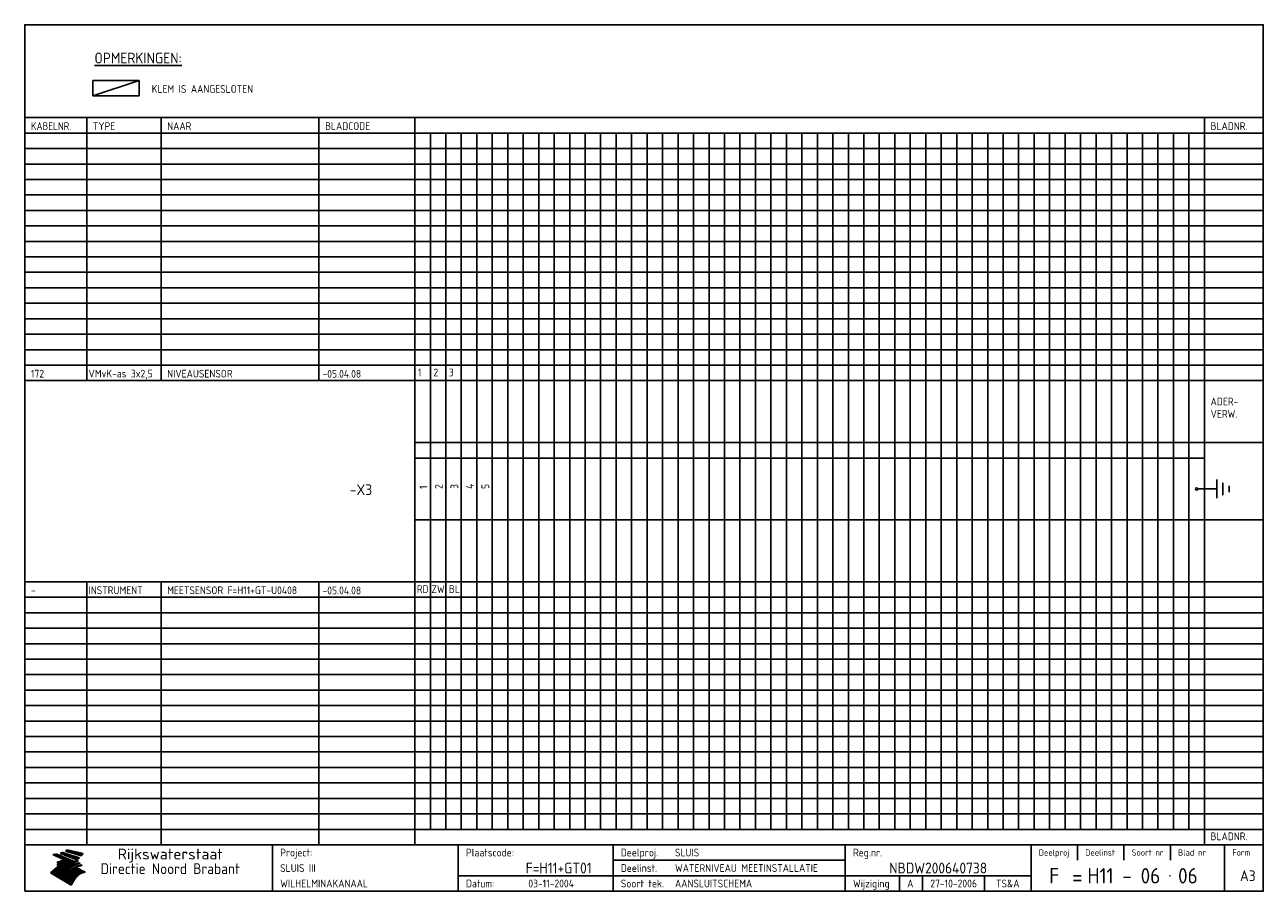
# Model space of a CAD drawing. Extents: x 10 to 410, y 10 to 290.
import ezdxf
from ezdxf.enums import TextEntityAlignment as Align

# ---------------------------------------------------------------- set-up
doc = ezdxf.new("R2010")
doc.units = 0
doc.header["$LTSCALE"] = 10
doc.header["$MEASUREMENT"] = 0
doc.layers.get('0').update_dxf_attribs({"linetype": 'CONTINUOUS'})
for name, color, linetype in [('0-25', 7, 'CONTINUOUS'), ('0-35', 2, 'CONTINUOUS'), ('0-50', 3, 'CONTINUOUS'), ('B-25', 7, 'CONTINUOUS'), ('B-35', 2, 'CONTINUOUS'), ('S-25', 7, 'CONTINUOUS'), ('S-35', 2, 'CONTINUOUS')]:
    doc.layers.add(name, color=color, linetype=linetype)
doc.styles.add('ISO', font='iso.shx')
doc.styles.get("Standard").update_dxf_attribs({"font": 'iso.shx'})

# ---------------------------------------------------------------- blocks, each defined once
blk = doc.blocks.new('KADER-A3')
at = {"layer": '0-25'}
for p, q in [((410, 35), (10, 35)), ((410, 30), (10, 30)), ((350, 25), (350, 20)), ((365, 25), (365, 20)), ((380, 25), (380, 20)), ((200, 20), (275, 20)), ((150, 15), (335, 15)), ((292.5, 15), (292.5, 10)), ((300, 15), (300, 10)), ((320, 15), (320, 10))]:
    blk.add_line(p, q, dxfattribs=at)
at = {"layer": '0-25', "color": 7}
for p, q in [((19.1, 21.89), (25.12, 19)), ((19.1, 21.89), (25.12, 19)), ((19.17, 21.86), (20.7, 21.86)), ((19.29, 21.8), (20.83, 21.8)), ((19.4, 21.75), (20.96, 21.75)), ((19.52, 21.69), (21.09, 21.69)), ((19.64, 21.63), (21.22, 21.63)), ((19.74, 21.92), (20.56, 21.92)), ((19.75, 21.58), (21.36, 21.58)), ((19.87, 21.52), (21.49, 21.52)), ((19.99, 21.47), (21.62, 21.47)), ((20.11, 21.41), (21.75, 21.41)), ((20.22, 21.35), (21.88, 21.35)), ((20.25, 21.97), (20.43, 21.97)), ((20.34, 21.3), (22.02, 21.3)), ((20.38, 21.99), (26.02, 19.59)), ((20.38, 21.99), (26.02, 19.59)), ((20.46, 21.24), (22.15, 21.24)), ((20.57, 21.18), (22.28, 21.18)), ((20.69, 21.13), (22.41, 21.13)), ((20.81, 21.07), (22.55, 21.07)), ((20.92, 21.02), (22.68, 21.02)), ((21.04, 20.96), (22.81, 20.96)), ((21.16, 20.9), (22.94, 20.9)), ((21.27, 20.85), (23.07, 20.85)), ((21.39, 20.79), (23.21, 20.79)), ((21.47, 22.25), (26.83, 20.19)), ((21.47, 22.25), (26.83, 20.19)), ((21.49, 22.25), (23.07, 22.25)), ((21.51, 20.73), (23.34, 20.73)), ((21.6, 22.2), (23.25, 22.2)), ((21.63, 20.68), (23.47, 20.68)), ((21.65, 22.31), (22.89, 22.31)), ((21.74, 20.62), (23.6, 20.62)), ((21.75, 22.14), (23.42, 22.14)), ((21.8, 22.37), (22.71, 22.37)), ((21.86, 20.57), (23.73, 20.57)), ((21.9, 22.08), (23.6, 22.08)), ((21.94, 22.42), (22.53, 22.42)), ((21.98, 20.51), (23.87, 20.51)), ((22.04, 22.03), (23.78, 22.03)), ((22.06, 22.48), (22.36, 22.48)), ((22.09, 20.45), (24, 20.45)), ((22.18, 22.53), (27.65, 20.8)), ((22.18, 22.53), (27.65, 20.8)), ((22.19, 21.97), (23.96, 21.97)), ((22.21, 20.4), (24.13, 20.4)), ((22.33, 20.34), (24.26, 20.34)), ((22.34, 21.92), (24.13, 21.92)), ((22.37, 20), (23.08, 20)), ((22.44, 20.28), (24.4, 20.28)), ((22.48, 21.86), (24.31, 21.86)), ((22.49, 20.06), (23.04, 20.06)), ((22.56, 20.23), (24.53, 20.23)), ((22.61, 20.12), (22.93, 20.12)), ((22.63, 21.8), (24.49, 21.8)), ((22.68, 20.17), (24.66, 20.17)), ((22.71, 20.17), (22.82, 20.17)), ((23.11, 20.02), (22.77, 20.2)), ((23.11, 20.02), (22.77, 20.2)), ((22.78, 21.75), (24.67, 21.75)), ((22.79, 20.12), (24.79, 20.12)), ((22.91, 20.06), (24.92, 20.06)), ((22.92, 21.69), (24.85, 21.69)), ((23.03, 20), (25.06, 20)), ((23.07, 21.63), (25.02, 21.63)), ((23.14, 22.99), (28.22, 21.46)), ((23.14, 22.99), (28.22, 21.46)), ((23.15, 22.98), (25.33, 22.98)), ((23.22, 21.58), (25.2, 21.58)), ((23.23, 23.04), (25.09, 23.04)), ((23.32, 23.1), (24.84, 23.1)), ((23.34, 22.93), (25.57, 22.93)), ((23.36, 21.52), (25.38, 21.52)), ((23.4, 23.15), (24.6, 23.15)), ((23.49, 23.21), (24.36, 23.21)), ((23.51, 21.47), (25.56, 21.47)), ((23.52, 22.87), (25.81, 22.87)), ((23.57, 23.27), (24.12, 23.27)), ((23.64, 23.32), (23.87, 23.32)), ((23.66, 21.41), (25.74, 21.41)), ((23.7, 23.36), (28.82, 22.17)), ((23.7, 23.36), (28.82, 22.17)), ((23.71, 22.82), (26.06, 22.82)), ((23.8, 21.35), (25.91, 21.35)), ((23.9, 22.76), (26.3, 22.76)), ((23.95, 21.3), (26.09, 21.3)), ((24.09, 22.7), (26.54, 22.7)), ((24.09, 21.24), (26.27, 21.24)), ((24.24, 21.18), (26.45, 21.18)), ((24.27, 22.65), (26.78, 22.65)), ((24.39, 21.13), (26.62, 21.13)), ((24.46, 22.59), (27.03, 22.59)), ((24.53, 21.07), (26.8, 21.07)), ((24.65, 22.53), (27.27, 22.53)), ((24.68, 21.02), (26.98, 21.02)), ((24.83, 20.96), (27.16, 20.96)), ((24.84, 22.48), (27.51, 22.48)), ((24.97, 20.9), (27.34, 20.9)), ((25.02, 22.42), (27.75, 22.42)), ((25.12, 20.85), (27.51, 20.85)), ((25.21, 22.37), (28, 22.37)), ((25.27, 20.79), (27.63, 20.79)), ((25.4, 22.31), (28.24, 22.31)), ((25.41, 20.73), (27.57, 20.73)), ((25.56, 20.68), (27.51, 20.68)), ((25.58, 22.25), (28.48, 22.25)), ((25.71, 20.62), (27.44, 20.62)), ((25.77, 22.2), (28.72, 22.2)), ((25.85, 20.57), (27.37, 20.57)), ((25.96, 22.14), (28.79, 22.14)), ((26, 20.51), (27.29, 20.51)), ((26.15, 22.08), (28.75, 22.08)), ((26.15, 20.45), (27.22, 20.45)), ((26.29, 20.4), (27.14, 20.4)), ((26.33, 22.03), (28.71, 22.03)), ((26.44, 20.34), (27.06, 20.34)), ((26.52, 21.97), (28.66, 21.97)), ((26.59, 20.28), (26.97, 20.28)), ((26.71, 21.92), (28.62, 21.92)), ((26.73, 20.23), (26.89, 20.23)), ((26.9, 21.86), (28.57, 21.86)), ((27.08, 21.8), (28.52, 21.8)), ((27.27, 21.75), (28.48, 21.75)), ((27.46, 21.69), (28.43, 21.69)), ((27.65, 21.63), (28.38, 21.63)), ((27.83, 21.58), (28.33, 21.58)), ((28.02, 21.52), (28.28, 21.52)), ((28.21, 21.47), (28.22, 21.47)), ((20.58, 17.88), (18.3, 16)), ((20.58, 17.88), (18.3, 16)), ((24.94, 11.97), (18.3, 16)), ((24.94, 11.97), (18.3, 16)), ((18.31, 16.01), (20.96, 16.01)), ((18.38, 16.07), (21.46, 16.07)), ((18.45, 16.12), (21.88, 16.12)), ((18.52, 16.18), (22.15, 16.18)), ((18.59, 16.23), (22.38, 16.23)), ((18.65, 16.29), (22.58, 16.29)), ((18.72, 16.35), (22.75, 16.35)), ((18.79, 16.4), (22.91, 16.4)), ((18.86, 16.46), (20.6, 16.46)), ((18.93, 16.52), (20.6, 16.52)), ((18.99, 16.57), (20.6, 16.57)), ((19.06, 16.63), (20.6, 16.63)), ((19.13, 16.68), (20.6, 16.68)), ((19.2, 16.74), (20.6, 16.74)), ((19.27, 16.8), (20.6, 16.8)), ((19.33, 16.85), (21.07, 16.85)), ((19.4, 16.91), (21.55, 16.91)), ((19.47, 16.97), (21.88, 16.97)), ((19.54, 17.02), (22.13, 17.02)), ((19.61, 17.08), (22.34, 17.08)), ((19.67, 17.13), (20.6, 17.13)), ((19.74, 17.19), (20.6, 17.19)), ((19.81, 17.25), (20.6, 17.25)), ((19.88, 17.3), (20.6, 17.3)), ((19.95, 17.36), (20.6, 17.36)), ((20.01, 17.42), (20.6, 17.42)), ((20.08, 17.47), (20.93, 17.47)), ((20.15, 17.53), (21.26, 17.53)), ((20.22, 17.58), (21.51, 17.58)), ((20.29, 17.64), (21.72, 17.64)), ((20.35, 17.7), (21.9, 17.7)), ((20.42, 17.75), (22.07, 17.75)), ((20.49, 17.81), (22.22, 17.81)), ((20.56, 17.87), (22.36, 17.87)), ((20.6, 19.11), (20.58, 19.51)), ((20.6, 19.11), (20.58, 19.51)), ((20.58, 19.5), (22.09, 19.5)), ((20.58, 19.44), (21.95, 19.44)), ((20.59, 19.38), (21.79, 19.38)), ((20.59, 19.33), (21.62, 19.33)), ((20.59, 19.27), (21.42, 19.27)), ((20.6, 19.22), (21.2, 19.22)), ((20.6, 19.16), (20.93, 19.16)), ((20.6, 19.11), (20.69, 19.12)), ((20.6, 19.11), (20.69, 19.12)), ((20.6, 18.79), (20.77, 18.81)), ((20.6, 18.79), (20.77, 18.81)), ((20.6, 18.29), (20.6, 18.79)), ((20.6, 18.29), (20.6, 18.79)), ((20.6, 18.77), (22.46, 18.77)), ((20.6, 18.71), (22.33, 18.71)), ((20.6, 18.65), (22.19, 18.65)), ((20.6, 18.6), (22.04, 18.6)), ((20.6, 18.54), (21.87, 18.54)), ((20.6, 18.48), (21.68, 18.48)), ((20.6, 18.43), (21.46, 18.43)), ((20.6, 18.37), (21.21, 18.37)), ((20.6, 18.29), (20.88, 18.32)), ((20.6, 18.29), (20.88, 18.32)), ((20.6, 18.32), (20.87, 18.32)), ((20.6, 17.88), (20.86, 17.91)), ((20.6, 17.88), (20.86, 17.91)), ((20.6, 17.43), (20.97, 17.48)), ((20.6, 17.43), (20.97, 17.48)), ((20.6, 17.43), (20.6, 17.09)), ((20.6, 17.43), (20.6, 17.09)), ((20.6, 17.09), (21.26, 17.16)), ((20.6, 17.09), (21.26, 17.16)), ((20.6, 16.8), (21.37, 16.89)), ((20.6, 16.8), (21.37, 16.89)), ((20.6, 16.8), (20.6, 16.45)), ((20.6, 16.8), (20.6, 16.45)), ((20.6, 16.45), (21.56, 16.56)), ((20.6, 16.45), (21.56, 16.56)), ((20.6, 15.97), (21.67, 16.09)), ((20.6, 15.97), (21.67, 16.09)), ((20.7, 16.46), (23.06, 16.46)), ((20.9, 19.55), (22.23, 19.55)), ((20.9, 18.82), (22.59, 18.82)), ((20.98, 17.92), (22.5, 17.92)), ((21.02, 17.13), (22.53, 17.13)), ((21.19, 19.61), (22.35, 19.61)), ((21.2, 16.52), (23.2, 16.52)), ((21.32, 18.88), (22.71, 18.88)), ((21.32, 17.98), (22.62, 17.98)), ((21.42, 19.67), (22.47, 19.67)), ((21.47, 17.19), (22.7, 17.19)), ((21.59, 18.03), (22.74, 18.03)), ((21.61, 18.93), (22.82, 18.93)), ((21.62, 19.72), (22.59, 19.72)), ((21.72, 16.57), (23.32, 16.57)), ((21.77, 17.25), (22.85, 17.25)), ((21.8, 19.78), (22.69, 19.78)), ((21.8, 18.09), (22.85, 18.09)), ((21.84, 18.99), (22.92, 18.99)), ((21.96, 19.83), (22.79, 19.83)), ((21.99, 18.15), (22.95, 18.15)), ((22.01, 17.3), (22.99, 17.3)), ((22.03, 19.05), (23.03, 19.05)), ((22.1, 16.63), (23.44, 16.63)), ((22.11, 19.89), (22.89, 19.89)), ((22.16, 18.2), (23.05, 18.2)), ((22.21, 19.1), (23.12, 19.1)), ((22.21, 17.36), (23.12, 17.36)), ((22.24, 19.95), (22.99, 19.95)), ((22.31, 18.26), (23.15, 18.26)), ((22.36, 19.16), (23.22, 19.16)), ((22.38, 16.68), (23.56, 16.68)), ((22.39, 17.42), (23.24, 17.42)), ((22.45, 18.32), (23.24, 18.32)), ((22.51, 19.22), (23.3, 19.22)), ((22.56, 17.47), (23.36, 17.47)), ((22.59, 18.37), (23.33, 18.37)), ((22.6, 16.74), (23.66, 16.74)), ((22.64, 19.27), (23.39, 19.27)), ((22.71, 18.43), (23.42, 18.43)), ((22.71, 17.53), (23.47, 17.53)), ((22.77, 19.33), (23.47, 19.33)), ((22.79, 16.8), (23.77, 16.8)), ((22.83, 18.48), (23.5, 18.48)), ((22.84, 17.58), (23.57, 17.58)), ((22.89, 19.38), (23.55, 19.38)), ((22.94, 18.54), (23.58, 18.54)), ((22.96, 16.85), (23.86, 16.85)), ((22.97, 17.64), (23.67, 17.64)), ((23, 19.44), (23.63, 19.44)), ((23.04, 18.6), (23.66, 18.6)), ((23.1, 19.5), (23.72, 19.5)), ((23.1, 17.7), (23.77, 17.7)), ((23.12, 16.91), (23.96, 16.91)), ((23.14, 18.65), (23.74, 18.65)), ((23.15, 19.95), (25.19, 19.95)), ((23.21, 19.55), (23.8, 19.55)), ((23.21, 17.75), (23.86, 17.75)), ((23.21, 16.01), (28.9, 16.01)), ((23.24, 18.71), (23.82, 18.71)), ((23.26, 19.89), (25.32, 19.89)), ((23.26, 16.97), (24.05, 16.97)), ((23.3, 19.61), (23.88, 19.61)), ((23.32, 17.81), (23.95, 17.81)), ((23.33, 18.77), (23.91, 18.77)), ((23.37, 16.07), (29.08, 16.07)), ((23.38, 19.83), (25.45, 19.83)), ((23.39, 19.67), (23.81, 19.67)), ((23.39, 17.02), (24.14, 17.02)), ((23.42, 18.82), (23.99, 18.82)), ((23.42, 17.87), (24.03, 17.87)), ((23.45, 19.7), (23.58, 19.79)), ((23.45, 19.7), (23.58, 19.79)), ((23.48, 19.72), (23.7, 19.72)), ((23.5, 19.78), (25.58, 19.78)), ((23.51, 18.88), (24.07, 18.88)), ((23.51, 16.12), (29.27, 16.12)), ((23.52, 17.92), (24.11, 17.92)), ((23.52, 17.08), (24.22, 17.08)), ((23.54, 18.9), (24.3, 19.42)), ((23.54, 18.9), (24.3, 19.42)), ((23.56, 19.78), (23.59, 19.78)), ((23.56, 19.39), (23.9, 19.62)), ((23.56, 19.39), (23.9, 19.62)), ((23.58, 19.79), (23.9, 19.62)), ((23.58, 19.79), (23.9, 19.62)), ((23.59, 18.93), (24.15, 18.93)), ((23.61, 19.72), (25.72, 19.72)), ((23.62, 17.98), (24.2, 17.98)), ((23.63, 17.13), (24.3, 17.13)), ((23.65, 18.59), (24.62, 19.25)), ((23.65, 18.59), (24.62, 19.25)), ((29.41, 16.17), (23.65, 16.17)), ((23.67, 18.99), (24.23, 18.99)), ((23.71, 18.03), (24.28, 18.03)), ((23.73, 19.67), (25.85, 19.67)), ((23.75, 19.05), (24.32, 19.05)), ((23.75, 17.19), (24.38, 17.19)), ((23.77, 16.23), (29.47, 16.23)), ((23.79, 18.09), (24.36, 18.09)), ((23.83, 19.1), (24.4, 19.1)), ((23.85, 19.61), (25.98, 19.61)), ((23.85, 17.25), (24.46, 17.25)), ((23.88, 18.15), (24.44, 18.15)), ((23.89, 16.29), (29.36, 16.29)), ((23.92, 19.16), (24.48, 19.16)), ((23.94, 18.19), (25.23, 19.07)), ((23.94, 18.19), (25.23, 19.07)), ((23.95, 17.3), (24.55, 17.3)), ((23.96, 19.55), (25.96, 19.55)), ((23.96, 18.2), (24.53, 18.2)), ((24, 19.22), (24.56, 19.22)), ((24, 16.35), (29.24, 16.35)), ((24.04, 18.26), (24.61, 18.26)), ((24.05, 17.36), (24.63, 17.36)), ((24.06, 17.88), (25.34, 18.76)), ((24.06, 17.88), (25.34, 18.76)), ((24.08, 19.5), (25.88, 19.5)), ((24.08, 19.27), (24.58, 19.27)), ((24.11, 16.4), (29.13, 16.4)), ((24.13, 18.32), (24.69, 18.32)), ((24.14, 17.42), (24.71, 17.42)), ((24.16, 19.33), (24.47, 19.33)), ((24.2, 19.44), (25.79, 19.44)), ((24.21, 18.37), (24.77, 18.37)), ((24.21, 16.46), (29.02, 16.46)), ((24.23, 17.47), (24.79, 17.47)), ((24.24, 17.48), (25.52, 18.36)), ((24.24, 17.48), (25.52, 18.36)), ((24.25, 19.38), (24.36, 19.38)), ((24.29, 18.43), (24.85, 18.43)), ((24.3, 19.42), (24.62, 19.25)), ((24.3, 19.42), (24.62, 19.25)), ((24.31, 19.38), (25.71, 19.38)), ((24.31, 17.53), (24.87, 17.53)), ((24.31, 16.52), (28.91, 16.52)), ((24.35, 17.17), (25.64, 18.05)), ((24.35, 17.17), (25.64, 18.05)), ((24.37, 18.48), (24.94, 18.48)), ((24.39, 17.58), (24.96, 17.58)), ((24.4, 16.57), (28.79, 16.57)), ((24.43, 19.33), (25.62, 19.33)), ((24.45, 18.54), (25.02, 18.54)), ((24.47, 17.64), (25.04, 17.64)), ((24.49, 16.63), (28.68, 16.63)), ((24.54, 18.6), (25.1, 18.6)), ((24.55, 19.27), (25.54, 19.27)), ((24.56, 17.7), (25.12, 17.7)), ((24.57, 16.68), (28.57, 16.68)), ((24.62, 18.65), (25.18, 18.65)), ((24.63, 16.72), (25.91, 17.6)), ((24.63, 16.72), (25.91, 17.6)), ((24.64, 17.75), (25.2, 17.75)), ((24.66, 16.74), (28.45, 16.74)), ((24.67, 19.22), (25.45, 19.22)), ((24.7, 18.71), (25.27, 18.71)), ((24.72, 17.81), (25.29, 17.81)), ((24.74, 16.8), (28.34, 16.8)), ((24.78, 19.16), (25.37, 19.16)), ((24.78, 18.77), (25.34, 18.77)), ((24.8, 17.87), (25.37, 17.87)), ((24.82, 16.85), (28.23, 16.85)), ((24.87, 18.82), (25.4, 18.82)), ((24.89, 17.92), (25.45, 17.92)), ((24.9, 19.1), (25.28, 19.1)), ((24.9, 16.91), (28.11, 16.91)), ((24.95, 18.88), (25.45, 18.88)), ((24.97, 17.98), (25.53, 17.98)), ((24.99, 16.97), (28, 16.97)), ((25.02, 19.05), (25.2, 19.05)), ((25.03, 18.93), (25.51, 18.93)), ((25.05, 18.03), (25.61, 18.03)), ((25.07, 17.02), (27.89, 17.02)), ((25.11, 18.99), (25.57, 18.99)), ((26.02, 19.59), (25.12, 19)), ((26.02, 19.59), (25.12, 19)), ((25.13, 18.09), (25.68, 18.09)), ((25.15, 17.08), (27.77, 17.08)), ((25.19, 19.05), (25.63, 19.05)), ((25.21, 18.15), (25.75, 18.15)), ((25.23, 17.13), (27.66, 17.13)), ((25.26, 19.1), (25.7, 19.1)), ((25.3, 18.2), (25.82, 18.2)), ((25.31, 17.19), (27.55, 17.19)), ((25.33, 19.16), (25.77, 19.16)), ((25.38, 18.26), (25.89, 18.26)), ((25.39, 19.22), (25.85, 19.22)), ((25.4, 17.25), (27.43, 17.25)), ((25.46, 18.32), (25.97, 18.32)), ((25.47, 19.27), (25.93, 19.27)), ((25.48, 17.3), (27.32, 17.3)), ((25.54, 19.33), (26.03, 19.33)), ((25.54, 18.37), (26.06, 18.37)), ((25.56, 17.36), (27.21, 17.36)), ((25.62, 18.43), (26.14, 18.43)), ((25.63, 19.38), (26.13, 19.38)), ((25.64, 17.42), (27.1, 17.42)), ((25.7, 18.48), (26.24, 18.48)), ((25.72, 19.44), (26.24, 19.44)), ((25.73, 17.47), (26.98, 17.47)), ((25.79, 18.54), (26.34, 18.54)), ((25.81, 17.53), (26.87, 17.53)), ((25.82, 19.5), (26.36, 19.5)), ((25.89, 18.6), (26.46, 18.6)), ((25.89, 17.58), (26.76, 17.58)), ((25.93, 19.55), (26.53, 19.55)), ((25.96, 17.64), (26.64, 17.64)), ((25.99, 18.65), (26.58, 18.65)), ((26.04, 17.7), (26.59, 17.7)), ((26.06, 19.61), (26.85, 19.61)), ((26.1, 18.71), (26.72, 18.71)), ((26.12, 17.75), (26.67, 17.75)), ((26.2, 17.81), (26.76, 17.81)), ((26.21, 19.67), (27.23, 19.67)), ((26.23, 18.77), (26.89, 18.77)), ((26.29, 17.87), (26.86, 17.87)), ((26.37, 18.82), (27.09, 18.82)), ((26.39, 17.92), (26.97, 17.92)), ((26.44, 19.72), (27.18, 19.72)), ((26.49, 17.98), (27.09, 17.98)), ((26.53, 18.88), (27.34, 18.88)), ((26.56, 17.68), (29.54, 16.2)), ((26.56, 17.68), (29.54, 16.2)), ((26.6, 18.03), (27.22, 18.03)), ((26.72, 18.09), (27.38, 18.09)), ((26.73, 18.93), (27.66, 18.93)), ((26.85, 18.15), (27.56, 18.15)), ((26.99, 18.99), (27.9, 18.99)), ((27, 18.2), (27.8, 18.2)), ((27.13, 19.78), (27.25, 19.64)), ((27.13, 19.78), (27.25, 19.64)), ((27.18, 18.26), (28.13, 18.26)), ((27.26, 19.05), (27.84, 19.05)), ((27.39, 18.32), (28.47, 18.32)), ((27.7, 18.37), (28.49, 18.37)), ((27.78, 19.1), (27.93, 18.96)), ((27.78, 19.1), (27.93, 18.96)), ((28, 18.43), (28.44, 18.43)), ((28.29, 15.83), (29.54, 16.2)), ((28.29, 15.83), (29.54, 16.2)), ((28.39, 18.48), (28.54, 18.32)), ((28.39, 18.48), (28.54, 18.32)), ((29.54, 16.2), (29.45, 16.17)), ((29.54, 16.2), (29.45, 16.17)), ((29.46, 16.18), (29.47, 16.18)), ((18.38, 15.95), (20.6, 15.95)), ((18.47, 15.9), (20.6, 15.9)), ((18.57, 15.84), (20.6, 15.84)), ((18.66, 15.78), (20.6, 15.78)), ((18.75, 15.73), (20.6, 15.73)), ((18.85, 15.67), (20.6, 15.67)), ((18.94, 15.62), (20.6, 15.62)), ((19.03, 15.56), (27.83, 15.56)), ((19.12, 15.5), (27.75, 15.5)), ((19.22, 15.45), (27.66, 15.45)), ((19.31, 15.39), (27.58, 15.39)), ((19.4, 15.33), (27.5, 15.33)), ((19.49, 15.28), (27.43, 15.28)), ((19.59, 15.22), (27.36, 15.22)), ((19.68, 15.17), (27.29, 15.17)), ((19.77, 15.11), (27.22, 15.11)), ((19.86, 15.05), (27.15, 15.05)), ((19.96, 15), (27.09, 15)), ((20.05, 14.94), (27.02, 14.94)), ((20.14, 14.88), (26.96, 14.88)), ((20.24, 14.83), (26.9, 14.83)), ((20.33, 14.77), (26.84, 14.77)), ((20.42, 14.72), (26.79, 14.72)), ((20.51, 14.66), (26.73, 14.66)), ((20.6, 15.97), (20.6, 15.58)), ((20.6, 15.97), (20.6, 15.58)), ((20.6, 15.58), (21.95, 15.73)), ((20.6, 15.58), (21.95, 15.73)), ((20.61, 14.6), (26.68, 14.6)), ((20.7, 14.55), (26.62, 14.55)), ((20.79, 14.49), (26.57, 14.49)), ((20.88, 14.43), (26.52, 14.43)), ((20.94, 15.62), (27.92, 15.62)), ((20.98, 14.38), (26.47, 14.38)), ((21.07, 14.32), (26.42, 14.32)), ((21.16, 14.27), (26.38, 14.27)), ((21.25, 14.21), (26.33, 14.21)), ((21.35, 14.15), (26.29, 14.15)), ((21.44, 14.1), (26.24, 14.1)), ((21.45, 15.67), (28.01, 15.67)), ((21.53, 14.04), (26.2, 14.04)), ((21.63, 13.98), (26.16, 13.98)), ((21.72, 13.93), (26.12, 13.93)), ((21.81, 13.87), (26.08, 13.87)), ((21.9, 13.82), (26.04, 13.82)), ((21.96, 15.73), (28.11, 15.73)), ((22, 13.76), (26, 13.76)), ((22.09, 13.7), (25.96, 13.7)), ((22.18, 13.65), (25.93, 13.65)), ((22.27, 13.59), (25.89, 13.59)), ((22.34, 15.78), (28.21, 15.78)), ((22.37, 13.53), (25.86, 13.53)), ((22.46, 13.48), (25.82, 13.48)), ((22.55, 13.42), (25.79, 13.42)), ((22.62, 15.84), (28.33, 15.84)), ((22.65, 13.37), (25.76, 13.37)), ((22.74, 13.31), (25.73, 13.31)), ((22.83, 13.25), (25.69, 13.25)), ((22.84, 15.9), (28.52, 15.9)), ((22.92, 13.2), (25.66, 13.2)), ((23.02, 13.14), (25.63, 13.14)), ((23.04, 15.95), (28.71, 15.95)), ((23.11, 13.08), (25.59, 13.08)), ((23.2, 13.03), (25.56, 13.03)), ((23.29, 12.97), (25.53, 12.97)), ((23.39, 12.92), (25.5, 12.92)), ((23.48, 12.86), (25.46, 12.86)), ((23.57, 12.8), (25.43, 12.8)), ((23.66, 12.75), (25.4, 12.75)), ((23.76, 12.69), (25.36, 12.69)), ((23.85, 12.63), (25.33, 12.63)), ((23.94, 12.58), (25.3, 12.58)), ((24.04, 12.52), (25.26, 12.52)), ((24.13, 12.47), (25.23, 12.47)), ((24.22, 12.41), (25.2, 12.41)), ((24.31, 12.35), (25.17, 12.35)), ((24.41, 12.3), (25.13, 12.3)), ((24.5, 12.24), (25.1, 12.24)), ((24.59, 12.18), (25.07, 12.18)), ((24.68, 12.13), (25.03, 12.13)), ((24.78, 12.07), (25, 12.07)), ((24.87, 12.02), (24.97, 12.02)), ((24.94, 11.97), (25.81, 13.45)), ((24.94, 11.97), (25.81, 13.45))]:
    blk.add_line(p, q, dxfattribs=at)
for centre, radius, start, end in [((19.15, 29.7), 7.8, 269.6055, 279.0886), ((19.15, 29.7), 7.8, 269.6055, 279.0886), ((19.93, 25.38), 5.91, 276.3402, 298.7463), ((19.93, 25.38), 5.91, 276.3402, 298.7463), ((19.84, 25.09), 6.03, 278.129, 302.868), ((19.84, 25.09), 6.03, 278.129, 302.868), ((19.84, 27.26), 5.27, 288.0217, 296.3084), ((19.84, 27.26), 5.27, 288.0217, 296.3084), ((20.49, 27.56), 5.28, 300.0654, 307.393), ((20.49, 27.56), 5.28, 300.0654, 307.393), ((24.11, 24.7), 5.26, 301.1147, 312.2814), ((24.11, 24.7), 5.26, 301.1147, 312.2814), ((21.95, 27.32), 8.59, 316.9248, 323.1399), ((21.95, 27.32), 8.59, 316.9248, 323.1399), ((20.21, 23.78), 5.91, 273.6149, 304.3803), ((20.21, 23.78), 5.91, 273.6149, 304.3803), ((20.35, 24.56), 5.76, 274.164, 302.5474), ((20.35, 24.56), 5.76, 274.164, 302.5474), ((20.05, 24.28), 6.02, 277.9472, 305.7139), ((20.05, 24.28), 6.02, 277.9472, 305.7139), ((20.04, 23.49), 6.09, 278.8115, 306.4242), ((20.04, 23.49), 6.09, 278.8115, 306.4242), ((20.53, 23.07), 5.96, 277.0519, 304.973), ((20.53, 23.07), 5.96, 277.0519, 304.973), ((20.72, 22.76), 5.91, 276.3402, 304.3803), ((20.72, 22.76), 5.91, 276.3402, 304.3803), ((21.06, 22.34), 5.81, 274.9043, 303.1745), ((21.06, 22.34), 5.81, 274.9043, 303.1745), ((20.82, 22.06), 6.04, 278.1111, 305.8489), ((20.82, 22.06), 6.04, 278.1111, 305.8489), ((21.3, 21.6), 5.91, 276.3402, 304.3803), ((21.3, 21.6), 5.91, 276.3402, 304.3803), ((27.05, 17.17), 2.63, 107.4286, 133.7799), ((27.05, 17.17), 2.63, 107.4286, 133.7799), ((27.45, 16.91), 2.81, 110.4143, 138.7411), ((27.45, 16.91), 2.81, 110.4143, 138.7411), ((27.57, 15.64), 3.4, 98.1566, 126.9045), ((27.57, 15.64), 3.4, 98.1566, 126.9045), ((27.91, 15.54), 3.39, 100.5835, 132.088), ((27.91, 15.54), 3.39, 100.5835, 132.088), ((28.21, 14.74), 3.67, 95.7581, 128.7216), ((28.21, 14.74), 3.67, 95.7581, 128.7216), ((27.01, 16.84), 2.93, 87.7348, 104.8316), ((27.01, 16.84), 2.93, 87.7348, 104.8316), ((27.37, 15.71), 3.93, 91.7838, 103.2817), ((27.37, 15.71), 3.93, 91.7838, 103.2817), ((28.4, 15.05), 3.21, 96.3886, 125.0052), ((28.4, 15.05), 3.21, 96.3886, 125.0052), ((27.82, 16.31), 2.8, 90.634, 105.1984), ((27.82, 16.31), 2.8, 90.634, 105.1984), ((28.19, 15.04), 3.93, 93.8342, 103.2817), ((28.19, 15.04), 3.93, 93.8342, 103.2817), ((28.58, 15.69), 2.8, 93.8141, 105.1984), ((28.58, 15.69), 2.8, 93.8141, 105.1984), ((28.95, 14.41), 3.93, 96.0135, 103.2817), ((28.95, 14.41), 3.93, 96.0135, 103.2817), ((31.24, 10.26), 6.3, 117.9568, 149.6251), ((31.24, 10.26), 6.3, 117.9568, 149.6251)]:
    blk.add_arc(centre, radius, start, end, dxfattribs=at)
at = {"layer": '0-35'}
for p, q in [((90, 25), (90, 10)), ((150, 25), (150, 10)), ((200, 25), (200, 10)), ((275, 25), (275, 10)), ((335, 25), (335, 10)), ((397.5, 25), (397.5, 10))]:
    blk.add_line(p, q, dxfattribs=at)
at = {"layer": '0-50'}
for p, q in [((10, 25), (410, 25)), ((348.75, 15), (351.25, 15)), ((348.75, 13.5), (351.25, 13.5))]:
    blk.add_line(p, q, dxfattribs=at)
blk.add_lwpolyline([(10, 10), (410, 10), (410, 290), (10, 290)], close=True, dxfattribs=at)
at = {"layer": '0-50', "const_width": 0.25}
blk.add_lwpolyline([(379.75, 15, 1), (380, 15, 1)], format="xyb", close=True, dxfattribs=at)
at = {"layer": '0-25', "style": 'ISO'}
for s, height, p in [('Project:', 2.5, (92.5, 22.5)), ('Plaatscode:', 2.5, (152.5, 22.5)), ('Deelproj.', 2.5, (202.5, 22.5)), ('Reg.nr.', 2.5, (277.5, 22.5)), ('Deelproj', 2, (337.5, 22.5)), ('Deelinst', 2, (352.5, 22.5)), ('Soort nr', 2, (367.5, 22.5)), ('Blad nr', 2, (382.5, 22.5)), ('Form', 2, (400, 22.5)), ('Deelinst.', 2.5, (202.5, 17.5)), ('Datum:', 2.5, (152.5, 12.5)), ('Soort tek.', 2.5, (202.5, 12.5)), ('Wijziging', 2.5, (277.5, 12.5))]:
    blk.add_text(s, height=height, dxfattribs=at).set_placement(p, align=Align.MIDDLE_LEFT)
for tag, p in [('N', (220, 22.5)), ('B', (92.5, 17.5)), ('P', (220, 17.5)), ('C', (92.5, 12.5)), ('U', (220, 12.5)), ('REV', (295, 12.5))]:
    blk.add_attdef(tag, text='', height=2.5, dxfattribs=at).set_placement(p, align=Align.MIDDLE_LEFT)
for tag, p in [('W', (180, 12.5)), ('Z', (310, 12.5)), ('Y', (327.5, 12.5))]:
    blk.add_attdef(tag, text='', height=2.5, dxfattribs=at).set_placement(p, align=Align.MIDDLE)
at = {"layer": '0-35', "style": 'ISO', "width": 1.00614}
blk.add_text('Rijkswaterstaat', height=3.5, dxfattribs=at).set_placement((40, 20.28), (74, 20.28), align=Align.FIT)
at = {"layer": '0-35', "color": 2, "style": 'ISO', "width": 0.948867}
blk.add_text('Directie Noord Brabant', height=3.5, dxfattribs=at).set_placement((34.5, 15.53), (79.5, 15.53), align=Align.FIT)
at = {"layer": '0-35', "style": 'ISO'}
for tag, p in [('X', (178.5, 17.5)), ('FORM', (402.5, 15))]:
    blk.add_attdef(tag, text='', height=3.5, dxfattribs=at).set_placement(p, align=Align.MIDDLE_LEFT)
blk.add_attdef('RNR', text='', height=3.5, dxfattribs=at).set_placement((305, 17.5), align=Align.MIDDLE)
at = {"layer": '0-50', "style": 'ISO'}
for tag, p in [('M', (342.5, 15)), ('O', (365, 15))]:
    blk.add_attdef(tag, text='', height=5, dxfattribs=at).set_placement(p, align=Align.MIDDLE)
blk.add_attdef('Q', text='', height=5, dxfattribs=at).set_placement((382.5, 15), align=Align.MIDDLE_LEFT)

msp = doc.modelspace()

# ---------------------------------------------------------------- linework, layer by layer
at = {"layer": 'S-25'}
for p, q in [((32, 272), (32, 267)), ((47, 272), (32, 272)), ((32, 267), (47, 272)), ((47, 267), (47, 272)), ((32, 267), (47, 267)), ((10, 260), (410, 260)), ((10, 255), (410, 255)), ((141, 255), (141, 175)), ((146, 255), (146, 175)), ((151, 255), (151, 175)), ((156, 255), (156, 175)), ((161, 255), (161, 30)), ((166, 255), (166, 175)), ((171, 255), (171, 175)), ((176, 255), (176, 175)), ((181, 255), (181, 175)), ((186, 255), (186, 30)), ((191, 255), (191, 175)), ((196, 255), (196, 175)), ((201, 255), (201, 175)), ((206, 255), (206, 175)), ((211, 255), (211, 30)), ((216, 255), (216, 175)), ((221, 255), (221, 175)), ((226, 255), (226, 175)), ((231, 255), (231, 175)), ((236, 255), (236, 30)), ((241, 255), (241, 175)), ((246, 255), (246, 175)), ((251, 255), (251, 175)), ((256, 255), (256, 175)), ((261, 255), (261, 30)), ((266, 255), (266, 175)), ((271, 255), (271, 175)), ((276, 255), (276, 175)), ((281, 255), (281, 175)), ((286, 255), (286, 30)), ((291, 255), (291, 175)), ((296, 255), (296, 175)), ((301, 255), (301, 175)), ((306, 255), (306, 175)), ((311, 255), (311, 30)), ((316, 255), (316, 175)), ((321, 255), (321, 175)), ((326, 255), (326, 175)), ((331, 255), (331, 175)), ((336, 255), (336, 30)), ((341, 255), (341, 175)), ((346, 255), (346, 175)), ((351, 255), (351, 175)), ((356, 255), (356, 175)), ((361, 255), (361, 30)), ((366, 255), (366, 175)), ((371, 255), (371, 175)), ((376, 255), (376, 175)), ((381, 255), (381, 175)), ((386, 255), (386, 30)), ((10, 250), (410, 250)), ((10, 245), (410, 245)), ((10, 240), (410, 240)), ((10, 235), (410, 235)), ((10, 230), (410, 230)), ((10, 225), (410, 225)), ((10, 220), (410, 220)), ((10, 215), (410, 215)), ((10, 210), (410, 210)), ((10, 205), (410, 205)), ((10, 200), (410, 200)), ((10, 195), (410, 195)), ((10, 190), (410, 190)), ((10, 185), (410, 185)), ((10, 180), (410, 180)), ((10, 175), (410, 175)), ((141, 175), (141, 110)), ((146, 175), (146, 110)), ((151, 175), (151, 110)), ((156, 175), (156, 110)), ((166, 175), (166, 110)), ((171, 175), (171, 110)), ((176, 175), (176, 110)), ((181, 175), (181, 110)), ((191, 175), (191, 110)), ((196, 175), (196, 110)), ((201, 175), (201, 110)), ((206, 175), (206, 110)), ((216, 175), (216, 110)), ((221, 175), (221, 110)), ((226, 175), (226, 110)), ((231, 175), (231, 110)), ((241, 175), (241, 110)), ((246, 175), (246, 110)), ((251, 175), (251, 110)), ((256, 175), (256, 110)), ((266, 175), (266, 110)), ((271, 175), (271, 110)), ((276, 175), (276, 110)), ((281, 175), (281, 110)), ((291, 175), (291, 110)), ((296, 175), (296, 110)), ((301, 175), (301, 110)), ((306, 175), (306, 110)), ((316, 175), (316, 110)), ((321, 175), (321, 110)), ((326, 175), (326, 110)), ((331, 175), (331, 110)), ((341, 175), (341, 110)), ((346, 175), (346, 110)), ((351, 175), (351, 110)), ((356, 175), (356, 110)), ((366, 175), (366, 110)), ((371, 175), (371, 110)), ((376, 175), (376, 110)), ((381, 175), (381, 110)), ((136, 150), (391, 150)), ((389, 140), (395, 140)), ((395, 143), (395, 137)), ((397, 142), (397, 138)), ((399, 141), (399, 139)), ((10, 110), (410, 110)), ((141, 110), (141, 30)), ((146, 110), (146, 30)), ((151, 110), (151, 30)), ((156, 110), (156, 30)), ((166, 110), (166, 30)), ((171, 110), (171, 30)), ((176, 110), (176, 30)), ((181, 110), (181, 30)), ((191, 110), (191, 30)), ((196, 110), (196, 30)), ((201, 110), (201, 30)), ((206, 110), (206, 30)), ((216, 110), (216, 30)), ((221, 110), (221, 30)), ((226, 110), (226, 30)), ((231, 110), (231, 30)), ((241, 110), (241, 30)), ((246, 110), (246, 30)), ((251, 110), (251, 30)), ((256, 110), (256, 30)), ((266, 110), (266, 30)), ((271, 110), (271, 30)), ((276, 110), (276, 30)), ((281, 110), (281, 30)), ((291, 110), (291, 30)), ((296, 110), (296, 30)), ((301, 110), (301, 30)), ((306, 110), (306, 30)), ((316, 110), (316, 30)), ((321, 110), (321, 30)), ((326, 110), (326, 30)), ((331, 110), (331, 30)), ((341, 110), (341, 30)), ((346, 110), (346, 30)), ((351, 110), (351, 30)), ((356, 110), (356, 30)), ((366, 110), (366, 30)), ((371, 110), (371, 30)), ((376, 110), (376, 30)), ((381, 110), (381, 30)), ((10, 105), (410, 105)), ((10, 100), (410, 100)), ((10, 95), (410, 95)), ((10, 90), (410, 90)), ((10, 85), (410, 85)), ((10, 80), (410, 80)), ((10, 75), (410, 75)), ((10, 70), (410, 70)), ((10, 65), (410, 65)), ((10, 60), (410, 60)), ((10, 55), (410, 55)), ((10, 50), (410, 50)), ((10, 45), (410, 45)), ((10, 40), (410, 40))]:
    msp.add_line(p, q, dxfattribs=at)
for start, end in [(0, 180), (180, 0)]:
    msp.add_arc((388.5, 140), 0.375, start, end, dxfattribs=at)
at = {"layer": 'S-35'}
for p, q in [((30, 260), (30, 175)), ((54, 260), (54, 175)), ((105, 260), (105, 175)), ((136, 260), (136, 25)), ((391, 260), (391, 25)), ((136, 155), (410, 155)), ((136, 130), (410, 130)), ((30, 110), (30, 25)), ((54, 110), (54, 25)), ((105, 110), (105, 25))]:
    msp.add_line(p, q, dxfattribs=at)

# ---------------------------------------------------------------- block references
ref = msp.add_blockref('KADER-A3', (0, 0))
ref.add_attrib('B', 'SLUIS III', dxfattribs={"layer": '0-25', "height": 2.5, "style": 'ISO'}).set_placement((92.5, 17.5), align=Align.MIDDLE_LEFT)
ref.add_attrib('C', 'WILHELMINAKANAAL', dxfattribs={"layer": '0-25', "height": 2.5, "style": 'ISO'}).set_placement((92.5, 12.5), align=Align.MIDDLE_LEFT)
ref.add_attrib('N', 'SLUIS', dxfattribs={"layer": '0-25', "height": 2.5, "style": 'ISO'}).set_placement((220, 22.5), align=Align.MIDDLE_LEFT)
ref.add_attrib('P', 'WATERNIVEAU MEETINSTALLATIE', dxfattribs={"layer": '0-25', "height": 2.5, "style": 'ISO'}).set_placement((220, 17.5), align=Align.MIDDLE_LEFT)
ref.add_attrib('U', 'AANSLUITSCHEMA', dxfattribs={"layer": '0-25', "height": 2.5, "style": 'ISO'}).set_placement((220, 12.5), align=Align.MIDDLE_LEFT)
ref.add_attrib('M', 'F', dxfattribs={"layer": '0-50', "height": 5, "style": 'ISO'}).set_placement((342.5, 15), align=Align.MIDDLE)
ref.add_attrib('O', 'H11 - 06', dxfattribs={"layer": '0-50', "height": 5, "style": 'ISO'}).set_placement((365, 15), align=Align.MIDDLE)
ref.add_attrib('Q', '06', dxfattribs={"layer": '0-50', "height": 5, "style": 'ISO'}).set_placement((382.5, 15), align=Align.MIDDLE_LEFT)
ref.add_attrib('X', 'F=H11+GT01', dxfattribs={"layer": '0-35', "height": 3.5, "style": 'ISO'}).set_placement((171.81, 17.5), align=Align.MIDDLE_LEFT)
ref.add_attrib('RNR', 'NBDW200640738', dxfattribs={"layer": '0-35', "height": 3.5, "style": 'ISO'}).set_placement((305, 17.5), align=Align.MIDDLE)
ref.add_attrib('W', '03-11-2004', dxfattribs={"layer": '0-25', "height": 2.5, "style": 'ISO'}).set_placement((180, 12.5), align=Align.MIDDLE)
ref.add_attrib('FORM', 'A3', dxfattribs={"layer": '0-35', "height": 3.5, "style": 'ISO'}).set_placement((402.5, 15), align=Align.MIDDLE_LEFT)
ref.add_attrib('REV', 'A', dxfattribs={"layer": '0-25', "height": 2.5, "style": 'ISO'}).set_placement((295, 12.5), align=Align.MIDDLE_LEFT)
ref.add_attrib('Z', '27-10-2006', dxfattribs={"layer": '0-25', "height": 2.5, "style": 'ISO'}).set_placement((310, 12.5), align=Align.MIDDLE)
ref.add_attrib('Y', 'TS&A', dxfattribs={"layer": '0-25', "height": 2.5, "style": 'ISO'}).set_placement((327.5, 12.5), align=Align.MIDDLE)

# ---------------------------------------------------------------- texts
at = {"layer": 'B-25'}
for s, p in [('KLEM IS AANGESLOTEN', (51, 268)), ('TYPE', (32, 256)), ('NAAR', (56, 256)), ('BLADCODE', (107, 256)), ('BLADNR.', (393, 256)), ('172', (12, 176)), ('VMvK-as 3x2,5', (30.6, 176.02)), ('NIVEAUSENSOR', (56, 176)), ('-05.04.08', (106.16, 175.95)), ('1', (136.98, 176.4)), ('2', (141.98, 176.4)), ('3', (146.98, 176.4)), ('ADER-', (393, 167)), ('VERW.', (393, 163)), ('INSTRUMENT', (30.6, 106.02)), ('MEETSENSOR F=H11+GT-U0408', (56, 106)), ('-05.04.08', (106.16, 105.95)), ('RD', (136.61, 106.4)), ('ZW', (141.36, 106.4)), ('BL', (146.98, 106.4)), ('-', (12, 106)), ('BLADNR.', (393, 26.5))]:
    msp.add_text(s, height=2.5, dxfattribs=at).set_placement(p)
at = {"layer": 'B-25', "width": 1.070588}
msp.add_text('KABELNR.', height=2.5, dxfattribs=at).set_placement((12, 256), (25, 256), align=Align.FIT)
at = {"layer": 'B-25'}
for s, p in [('1', (140, 140)), ('2', (145, 140)), ('3', (150, 140)), ('4', (155, 140)), ('5', (160, 140))]:
    msp.add_text(s, height=2.5, rotation=90, dxfattribs=at).set_placement(p)
at = {"layer": 'B-35'}
for s, p in [('%%UOPMERKINGEN:', (32.5, 277.5)), ('-X3', (115, 138))]:
    msp.add_text(s, height=3.5, dxfattribs=at).set_placement(p)

doc.saveas('drawing.dxf')
